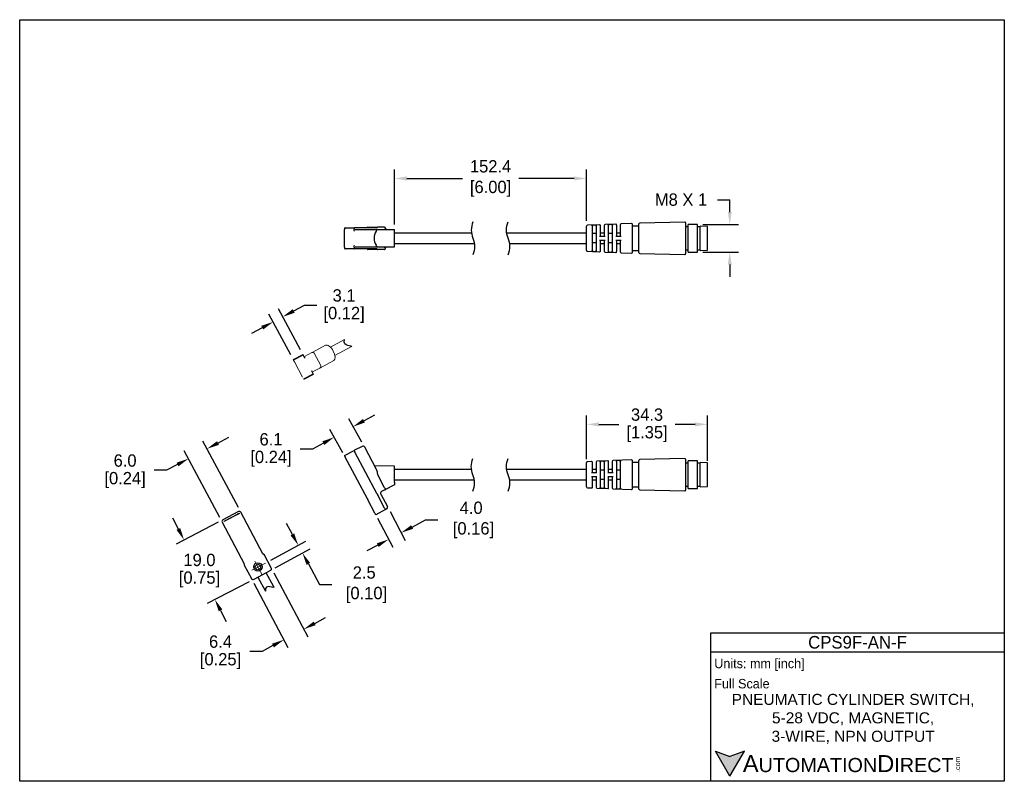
# Model space of a CAD drawing. Header units: inches. Extents: x 0 to 279, y 0 to 216.
import ezdxf

# ---------------------------------------------------------------- set-up
doc = ezdxf.new("R2010")
doc.units = ezdxf.units.IN
doc.header["$LTSCALE"] = 10
doc.header["$MEASUREMENT"] = 0
doc.linetypes.add('CENTER', pattern=[2, 1.25, -0.25, 0.25, -0.25])
for name, color, linetype in [('CENTERLINE', 40, 'CENTER'), ('DIMENSIONS', 140, 'Continuous'), ('TEXT', 140, 'Continuous')]:
    doc.layers.add(name, color=color, linetype=linetype)
doc.styles.add('\\M+2ABAC\\M+2A6A11', font='txt')
doc.dimstyles.get("Standard").update_dxf_attribs({"dimtxt": 3.5, "dimasz": 3.5, "dimexe": 2.5, "dimexo": 1.5, "dimgap": 1, "dimtad": 0, "dimtih": 1, "dimtoh": 1, "dimdec": 1, "dimzin": 0, "dimdsep": 46, "dimtxsty": 'Standard', "dimcen": 0, "dimadec": 0, "dimazin": 0, "dimtfac": 1, "dimtdec": 1, "dimtofl": 0, "dimtmove": 0, "dimatfit": 3, "dimfxl": 0, "dimtolj": 1, "dimtzin": 0, "dimarcsym": 0})

# ---------------------------------------------------------------- blocks, each defined once
blk = doc.blocks.new('*D1')
at = {"layer": 'DEFPOINTS', "color": 0}
for p in [(89.22, 97.6), (97.75, 94.83), (92.39, 91.87)]:
    blk.add_point(p, dxfattribs=at)
at = {"layer": 'DIMENSIONS', "color": 0, "lineweight": -2}
for p, q in [((97.65, 102.26), (100.71, 103.95)), ((97.03, 96.14), (93.38, 102.76)), ((91.66, 93.18), (88.01, 99.79)), ((86.16, 95.91), (83.09, 94.22)), ((83.09, 94.22), (79.59, 94.22))]:
    blk.add_line(p, q, dxfattribs=at)
at = {"layer": 'DIMENSIONS', "color": 0}
for points in [[(97.37, 102.77), (97.93, 101.75), (94.58, 100.57)], [(85.88, 96.42), (86.44, 95.4), (89.22, 97.6)]]:
    blk.add_solid(points, dxfattribs=at)
at = {"layer": 'DIMENSIONS', "color": 0, "char_height": 3.5, "attachment_point": 5}
for s, insert in [('\\A1;6.1', (71.3, 96.97)), ('\\A1;[0.24]', (71.3, 91.47))]:
    blk.add_mtext(s, dxfattribs=dict(at, insert=insert))
blk = doc.blocks.new('*D3')
at = {"layer": 'DEFPOINTS', "color": 0}
for p in [(100.8, 75.95), (104.36, 77.83), (104.68, 68.61)]:
    blk.add_point(p, dxfattribs=at)
at = {"layer": 'DIMENSIONS', "color": 0, "lineweight": -2}
for p, q in [((105.06, 76.51), (109.4, 68.28)), ((101.5, 74.63), (105.84, 66.4)), ((111.33, 72.12), (115.13, 74.13)), ((115.13, 74.13), (118.63, 74.13)), ((101.58, 66.98), (98.48, 65.34))]:
    blk.add_line(p, q, dxfattribs=at)
at = {"layer": 'DIMENSIONS', "color": 0}
for points in [[(111.06, 72.64), (111.6, 71.6), (108.23, 70.49)], [(101.31, 67.49), (101.85, 66.46), (104.68, 68.61)]]:
    blk.add_solid(points, dxfattribs=at)
at = {"layer": 'DIMENSIONS', "color": 0, "insert": (128.09, 74.13), "char_height": 3.5, "attachment_point": 5}
blk.add_mtext('\\A1;4.0\\P [0.16]', dxfattribs=at)
blk = doc.blocks.new('*D7')
at = {"layer": 'DEFPOINTS', "color": 0}
for p in [(160.83, 170.97), (106.35, 156.46), (160.83, 157.44)]:
    blk.add_point(p, dxfattribs=at)
at = {"layer": 'DIMENSIONS', "color": 0, "lineweight": -2}
for p, q in [((106.35, 157.96), (106.35, 173.47)), ((160.83, 158.94), (160.83, 173.47)), ((109.85, 170.97), (125.59, 170.97)), ((157.33, 170.97), (141.59, 170.97))]:
    blk.add_line(p, q, dxfattribs=at)
at = {"layer": 'DIMENSIONS', "color": 0}
for points in [[(109.85, 171.55), (109.85, 170.39), (106.35, 170.97)], [(157.33, 171.55), (157.33, 170.39), (160.83, 170.97)]]:
    blk.add_solid(points, dxfattribs=at)
at = {"layer": 'DIMENSIONS', "color": 0, "insert": (133.59, 170.97), "char_height": 3.5, "attachment_point": 5}
blk.add_mtext('\\A1;152.4\\P[6.00]', dxfattribs=at)
blk = doc.blocks.new('*D8')
at = {"layer": 'DEFPOINTS', "color": 0}
for p in [(195.12, 101.23), (160.83, 89.87), (195.12, 89.37)]:
    blk.add_point(p, dxfattribs=at)
at = {"layer": 'DIMENSIONS', "color": 0, "lineweight": -2}
for p, q in [((160.83, 91.37), (160.83, 103.73)), ((195.12, 90.87), (195.12, 103.73)), ((164.33, 101.23), (169.98, 101.23)), ((191.62, 101.23), (185.98, 101.23))]:
    blk.add_line(p, q, dxfattribs=at)
at = {"layer": 'DIMENSIONS', "color": 0}
for points in [[(164.33, 101.81), (164.33, 100.65), (160.83, 101.23)], [(191.62, 101.81), (191.62, 100.65), (195.12, 101.23)]]:
    blk.add_solid(points, dxfattribs=at)
at = {"layer": 'DIMENSIONS', "color": 0, "char_height": 3.5, "attachment_point": 5}
for s, insert in [('\\A1;34.3', (177.98, 103.98)), ('\\A1;[1.35]', (177.98, 98.48))]:
    blk.add_mtext(s, dxfattribs=dict(at, insert=insert))
blk = doc.blocks.new('*D9')
at = {"layer": 'DEFPOINTS', "color": 0}
for p in [(192.33, 157.95), (201.45, 157.95), (192.33, 150.05)]:
    blk.add_point(p, dxfattribs=at)
at = {"layer": 'DIMENSIONS', "color": 0, "lineweight": -2}
for p, q in [((197.95, 164.95), (201.45, 164.95)), ((201.45, 161.45), (201.45, 164.95)), ((193.83, 157.95), (203.95, 157.95)), ((193.83, 150.05), (203.95, 150.05)), ((201.45, 146.55), (201.45, 143.05))]:
    blk.add_line(p, q, dxfattribs=at)
at = {"layer": 'DIMENSIONS', "color": 0}
for points in [[(200.87, 161.45), (202.04, 161.45), (201.45, 157.95)], [(200.87, 146.55), (202.04, 146.55), (201.45, 150.05)]]:
    blk.add_solid(points, dxfattribs=at)
at = {"layer": 'DIMENSIONS', "color": 0, "insert": (187.62, 164.95), "char_height": 3.5, "attachment_point": 5}
blk.add_mtext('\\A1;M8 X 1', dxfattribs=at)
blk = doc.blocks.new('*D18')
at = {"layer": 'DEFPOINTS', "color": 0}
for p in [(57.66, 74.16), (66.4, 57.28), (55.37, 51.57)]:
    blk.add_point(p, dxfattribs=at)
at = {"layer": 'DIMENSIONS', "color": 0, "lineweight": -2}
for p, q in [((45.02, 71.55), (43.41, 74.66)), ((56.33, 73.47), (44.41, 67.3)), ((65.07, 56.59), (53.15, 50.42)), ((56.98, 48.46), (58.59, 45.35))]:
    blk.add_line(p, q, dxfattribs=at)
at = {"layer": 'DIMENSIONS', "color": 0}
for points in [[(45.54, 71.82), (44.5, 71.29), (46.63, 68.45)], [(57.5, 48.73), (56.46, 48.19), (55.37, 51.57)]]:
    blk.add_solid(points, dxfattribs=at)
at = {"layer": 'DIMENSIONS', "color": 0, "char_height": 3.5, "attachment_point": 5}
for s, insert in [('\\A1;19.0', (51, 62.76)), ('\\A1;[0.75]', (51, 57.26))]:
    blk.add_mtext(s, dxfattribs=dict(at, insert=insert))
blk = doc.blocks.new('*D19')
at = {"layer": 'DEFPOINTS', "color": 0}
for p in [(79.03, 66.94), (69.95, 62.03), (71.16, 59.81)]:
    blk.add_point(p, dxfattribs=at)
at = {"layer": 'DIMENSIONS', "color": 0, "lineweight": -2}
for p, q in [((77.36, 70.02), (75.69, 73.1)), ((71.27, 62.74), (81.22, 68.13)), ((72.47, 60.53), (82.43, 65.92)), ((81.89, 61.65), (85.08, 55.77)), ((85.08, 55.77), (88.58, 55.77))]:
    blk.add_line(p, q, dxfattribs=at)
at = {"layer": 'DIMENSIONS', "color": 0}
for points in [[(77.87, 70.3), (76.85, 69.74), (79.03, 66.94)], [(82.41, 61.93), (81.38, 61.37), (80.23, 64.72)]]:
    blk.add_solid(points, dxfattribs=at)
at = {"layer": 'DIMENSIONS', "color": 0, "insert": (97.74, 55.77), "char_height": 3.5, "attachment_point": 5}
blk.add_mtext('\\A1;2.5\\P [0.10]', dxfattribs=at)
blk = doc.blocks.new('*D20')
at = {"layer": 'DEFPOINTS', "color": 0}
for p in [(47.87, 91.49), (62.74, 76.29), (57.45, 73.47)]:
    blk.add_point(p, dxfattribs=at)
at = {"layer": 'DIMENSIONS', "color": 0, "lineweight": -2}
for p, q in [((62.04, 77.61), (51.99, 96.51)), ((56.25, 95.94), (59.34, 97.59)), ((56.74, 74.8), (46.7, 93.69)), ((44.78, 89.84), (41.69, 88.2)), ((41.69, 88.2), (38.19, 88.2))]:
    blk.add_line(p, q, dxfattribs=at)
at = {"layer": 'DIMENSIONS', "color": 0}
for points in [[(55.98, 96.46), (56.53, 95.43), (53.16, 94.3)], [(44.51, 90.36), (45.05, 89.33), (47.87, 91.49)]]:
    blk.add_solid(points, dxfattribs=at)
at = {"layer": 'DIMENSIONS', "color": 0, "char_height": 3.5, "attachment_point": 5}
for s, insert in [('\\A1;6.0', (29.9, 90.95)), ('\\A1;[0.24]', (29.9, 85.45))]:
    blk.add_mtext(s, dxfattribs=dict(at, insert=insert))
blk = doc.blocks.new('*D21')
at = {"layer": 'DEFPOINTS', "color": 0}
for p in [(71.37, 60.5), (65.72, 57.49), (74.95, 40.13)]:
    blk.add_point(p, dxfattribs=at)
at = {"layer": 'DIMENSIONS', "color": 0, "lineweight": -2}
for p, q in [((72.07, 59.17), (81.77, 40.93)), ((66.42, 56.17), (76.12, 37.93)), ((83.69, 44.78), (86.78, 46.42)), ((68.76, 36.85), (65.26, 36.85)), ((71.86, 38.49), (68.76, 36.85))]:
    blk.add_line(p, q, dxfattribs=at)
at = {"layer": 'DIMENSIONS', "color": 0}
for points in [[(83.41, 45.3), (83.96, 44.27), (80.6, 43.14)], [(71.58, 39.01), (72.13, 37.98), (74.95, 40.13)]]:
    blk.add_solid(points, dxfattribs=at)
at = {"layer": 'DIMENSIONS', "color": 0, "char_height": 3.5, "attachment_point": 5}
for s, insert in [('\\A1;6.4', (56.97, 39.6)), ('\\A1;[0.25]', (56.97, 34.1))]:
    blk.add_mtext(s, dxfattribs=dict(at, insert=insert))
blk = doc.blocks.new('*D23')
at = {"layer": 'DEFPOINTS', "color": 0}
for p in [(74.64, 131.75), (80.33, 121.06), (77.59, 119.6)]:
    blk.add_point(p, dxfattribs=at)
at = {"layer": 'DIMENSIONS', "color": 0, "lineweight": -2}
for p, q in [((77.73, 133.39), (80.82, 135.03)), ((80.82, 135.03), (84.32, 135.03)), ((76.89, 120.93), (70.73, 132.5)), ((79.62, 122.38), (73.47, 133.96)), ((68.82, 128.65), (65.73, 127.01))]:
    blk.add_line(p, q, dxfattribs=at)
at = {"layer": 'DIMENSIONS', "color": 0}
for points in [[(77.46, 133.91), (78.01, 132.88), (74.64, 131.75)], [(68.54, 129.16), (69.09, 128.13), (71.91, 130.29)]]:
    blk.add_solid(points, dxfattribs=at)
at = {"layer": 'DIMENSIONS', "color": 0, "char_height": 3.5, "attachment_point": 5}
for s, insert in [('\\A1;3.1', (92.03, 137.78)), ('\\A1;[0.12]', (92.03, 132.28))]:
    blk.add_mtext(s, dxfattribs=dict(at, insert=insert))

msp = doc.modelspace()

# ---------------------------------------------------------------- hatches: boundary and pattern name
at = {"layer": 'TEXT'}
msp.add_hatch(color=256, dxfattribs=at).paths.add_polyline_path([(201.5, 1.42), (205.63, 8.58), (201.5, 7.08), (197.37, 8.58)])

# ---------------------------------------------------------------- linework, layer by layer
for p, q in [((92.11, 151.51), (92.11, 156.49)), ((92.35, 157), (95.09, 157)), ((94.85, 156.36), (94.85, 156.49)), ((101.37, 157), (95.09, 157)), ((95.2, 156.49), (97.29, 156.49)), ((97.29, 156.49), (103.37, 156.49)), ((98.77, 157.2), (101.51, 157.2)), ((101.49, 156.46), (106.35, 156.46)), ((103.54, 157.2), (101.51, 157.2)), ((103.88, 156.49), (103.37, 156.49)), ((103.77, 156.49), (103.77, 156.69)), ((106.35, 151.54), (106.35, 156.46)), ((160.83, 154), (160.83, 157.44)), ((164.53, 157.83), (161.08, 157.69)), ((162.51, 157.7), (162.25, 157.69)), ((163.53, 157.74), (162.51, 157.7)), ((162.51, 150.57), (162.51, 157.43)), ((163.77, 157.75), (163.53, 157.74)), ((163.53, 157.49), (163.53, 150.51)), ((164.8, 154.64), (164.8, 157.58)), ((165.81, 157.64), (165.81, 154.64)), ((169.1, 158.02), (166.06, 157.9)), ((167.08, 157.89), (166.82, 157.88)), ((168.1, 157.93), (167.08, 157.89)), ((167.08, 150.38), (167.08, 157.62)), ((168.34, 157.94), (168.1, 157.93)), ((168.1, 157.68), (168.1, 150.32)), ((169.37, 154.64), (169.37, 157.77)), ((170.38, 157.83), (170.38, 154.64)), ((173.57, 158.21), (170.63, 158.08)), ((173.84, 154), (173.84, 157.95)), ((175.69, 157.47), (173.84, 157.47)), ((175.69, 154), (175.69, 158.06)), ((188.69, 158.57), (175.94, 158.31)), ((188.95, 154), (188.95, 158.31)), ((189.66, 157.25), (188.95, 157.25)), ((192.33, 157.95), (189.66, 157.95)), ((189.66, 154), (189.66, 157.95)), ((192.33, 154), (192.33, 157.95)), ((193.09, 157.25), (192.33, 157.25)), ((195.12, 157.34), (193.09, 157.47)), ((193.09, 154), (193.09, 157.47)), ((195.12, 154), (195.12, 157.34)), ((128.19, 155.46), (106.35, 155.46)), ((160.83, 155.46), (138.19, 155.46)), ((160.83, 150.56), (160.83, 154)), ((163.53, 155.32), (162.51, 155.32)), ((164.53, 154.64), (164.8, 154.64)), ((165.81, 155.46), (164.8, 155.46)), ((164.8, 154.64), (165.81, 154.64)), ((165.81, 154.64), (166.06, 154.64)), ((168.1, 155.32), (167.08, 155.32)), ((169.1, 154.64), (169.37, 154.64)), ((170.38, 155.46), (169.37, 155.46)), ((169.37, 154.64), (170.38, 154.64)), ((170.38, 154.64), (170.63, 154.64)), ((173.84, 150.05), (173.84, 154)), ((175.69, 149.94), (175.69, 154)), ((188.95, 149.69), (188.95, 154)), ((189.66, 150.05), (189.66, 154)), ((192.33, 150.05), (192.33, 154)), ((193.09, 150.53), (193.09, 154)), ((195.12, 150.66), (195.12, 154)), ((95.09, 151), (92.35, 151)), ((94.85, 151.51), (94.85, 151.64)), ((101.37, 151), (95.09, 151)), ((97.29, 151.51), (95.2, 151.51)), ((103.37, 151.51), (97.29, 151.51)), ((101.49, 151.54), (106.35, 151.54)), ((103.37, 151.51), (103.88, 151.51)), ((103.77, 151.31), (103.77, 151.51)), ((106.35, 152.54), (129, 152.54)), ((139, 152.54), (160.83, 152.54)), ((163.53, 152.68), (162.51, 152.68)), ((164.8, 153.37), (164.53, 153.37)), ((165.81, 153.37), (164.8, 153.37)), ((164.8, 150.42), (164.8, 153.37)), ((164.8, 152.54), (165.81, 152.54)), ((166.06, 153.37), (165.81, 153.37)), ((165.81, 153.37), (165.81, 150.36)), ((168.1, 152.68), (167.08, 152.68)), ((169.37, 153.37), (169.1, 153.37)), ((170.38, 153.37), (169.37, 153.37)), ((169.37, 150.23), (169.37, 153.37)), ((169.37, 152.54), (170.38, 152.54)), ((170.63, 153.37), (170.38, 153.37)), ((170.38, 153.37), (170.38, 150.17)), ((101.51, 150.8), (98.77, 150.8)), ((103.54, 150.8), (101.51, 150.8)), ((161.08, 150.31), (164.53, 150.17)), ((162.25, 150.31), (162.51, 150.3)), ((162.51, 150.3), (163.53, 150.26)), ((163.53, 150.26), (163.77, 150.25)), ((166.06, 150.1), (169.1, 149.98)), ((166.82, 150.12), (167.08, 150.11)), ((167.08, 150.11), (168.1, 150.07)), ((168.1, 150.07), (168.34, 150.06)), ((170.63, 149.92), (173.57, 149.79)), ((173.84, 150.53), (175.69, 150.53)), ((175.94, 149.69), (188.69, 149.43)), ((188.95, 150.75), (189.66, 150.75)), ((189.66, 150.05), (192.33, 150.05)), ((192.33, 150.75), (193.09, 150.75)), ((193.09, 150.53), (195.12, 150.66)), ((97.19, 95), (94.96, 93.89)), ((92.11, 92.38), (94.85, 93.83)), ((101.37, 81.58), (95.09, 93.38)), ((101.25, 88.45), (97.88, 94.79)), ((98.63, 80.12), (92.35, 91.93)), ((106.35, 89.41), (100.72, 89.45)), ((162.25, 90.69), (161.08, 90.64)), ((166.82, 90.88), (163.77, 90.75)), ((164.8, 90.74), (164.53, 90.73)), ((165.81, 90.78), (164.8, 90.74)), ((166.06, 90.79), (165.81, 90.78)), ((173.57, 91.15), (168.34, 90.94)), ((169.37, 90.93), (169.1, 90.92)), ((170.38, 90.97), (169.37, 90.93)), ((170.63, 90.98), (170.38, 90.97)), ((175.69, 90.42), (173.84, 90.42)), ((188.69, 91.52), (175.94, 91.26)), ((189.66, 90.2), (188.95, 90.2)), ((192.33, 90.9), (189.66, 90.9)), ((193.09, 90.2), (192.33, 90.2)), ((195.12, 90.29), (193.09, 90.42)), ((103.45, 83.29), (101.64, 86.98)), ((128.19, 88.41), (106.35, 88.41)), ((106.35, 84.83), (106.35, 86.95)), ((160.83, 88.41), (138.19, 88.41)), ((162.25, 87.58), (162.51, 87.58)), ((163.53, 88.41), (162.51, 88.41)), ((162.51, 87.58), (163.53, 87.58)), ((163.53, 87.58), (163.77, 87.58)), ((165.81, 88.26), (164.8, 88.26)), ((166.82, 87.58), (167.08, 87.58)), ((168.1, 88.41), (167.08, 88.41)), ((167.08, 87.58), (168.1, 87.58)), ((168.1, 87.58), (168.34, 87.58)), ((170.38, 88.26), (169.37, 88.26)), ((106.35, 84.11), (103.61, 82.66)), ((106.35, 85.49), (129, 85.49)), ((139, 85.49), (160.83, 85.49)), ((162.51, 86.31), (162.25, 86.31)), ((163.53, 86.31), (162.51, 86.31)), ((162.51, 85.49), (163.53, 85.49)), ((163.77, 86.31), (163.53, 86.31)), ((165.81, 85.63), (164.8, 85.63)), ((167.08, 86.31), (166.82, 86.31)), ((168.1, 86.31), (167.08, 86.31)), ((167.08, 85.49), (168.1, 85.49)), ((168.34, 86.31), (168.1, 86.31)), ((170.38, 85.63), (169.37, 85.63)), ((103.54, 77.5), (101.51, 81.31)), ((102.45, 81.46), (104.33, 77.92)), ((103.61, 82.66), (102.66, 82.15)), ((161.08, 83.26), (162.25, 83.21)), ((163.77, 83.15), (166.82, 83.02)), ((164.53, 83.17), (164.8, 83.16)), ((164.8, 83.16), (165.81, 83.11)), ((165.81, 83.11), (166.06, 83.1)), ((168.34, 82.96), (173.57, 82.74)), ((169.1, 82.98), (169.37, 82.97)), ((169.37, 82.97), (170.38, 82.92)), ((170.38, 82.92), (170.63, 82.91)), ((173.84, 83.48), (175.69, 83.48)), ((175.94, 82.64), (188.69, 82.38)), ((188.95, 83.7), (189.66, 83.7)), ((189.66, 83), (192.33, 83)), ((192.33, 83.7), (193.09, 83.7)), ((193.09, 83.48), (195.12, 83.61)), ((100.8, 76.04), (98.77, 79.85)), ((62.05, 76.5), (57.66, 74.16)), ((62.33, 75.97), (57.94, 73.64)), ((58.01, 73.77), (62.18, 75.99)), ((69.02, 64.48), (62.74, 76.29)), ((103.77, 77.05), (101.04, 75.59)), ((104.12, 77.23), (103.89, 77.11)), ((57.45, 73.47), (63.72, 61.67)), ((71.37, 60.5), (69.34, 64.31)), ((63.69, 61.31), (65.72, 57.49)), ((71.16, 59.81), (66.4, 57.28)), ((72.07, 55.19), (69.96, 59.17)), ((67.6, 57.92), (69.72, 53.94))]:
    msp.add_line(p, q)
at = {"color": 7, "linetype": 'Continuous', "lineweight": 15}
for p, q in [((83.01, 121.65), (86.78, 123.66)), ((92.19, 125.26), (88.17, 123.12)), ((89.42, 120.76), (94.15, 123.27)), ((77.59, 119.6), (80.33, 121.06)), ((77.68, 119.42), (80.42, 120.88)), ((80.39, 120.95), (80.33, 121.06)), ((80.42, 120.88), (80.39, 120.95)), ((80.42, 120.88), (80.66, 120.43)), ((80.72, 120.32), (80.66, 120.43)), ((80.77, 120.49), (82.86, 121.6)), ((83.54, 121.39), (85.4, 117.89)), ((77.59, 119.6), (77.65, 119.49)), ((77.65, 119.49), (77.68, 119.42)), ((77.68, 119.42), (77.92, 118.98)), ((80.26, 114.58), (77.92, 118.98)), ((85.32, 117.3), (89.1, 119.31)), ((83.24, 115.59), (80.5, 114.13)), ((83.33, 115.41), (80.59, 113.95)), ((83, 116.04), (82.94, 116.15)), ((83, 116.04), (83.24, 115.59)), ((85.19, 117.2), (83.11, 116.1)), ((83.24, 115.59), (83.27, 115.52)), ((83.27, 115.52), (83.33, 115.41))]:
    msp.add_line(p, q, dxfattribs=at)
at = {"flags": 128}
for points in [[(92.35, 157), (92.31, 156.99), (92.26, 156.96), (92.22, 156.91), (92.18, 156.85), (92.15, 156.77), (92.13, 156.68), (92.12, 156.59), (92.11, 156.49)], [(95.09, 157), (95.04, 156.99), (95, 156.96), (94.96, 156.91), (94.92, 156.85), (94.89, 156.77), (94.87, 156.68), (94.85, 156.59), (94.85, 156.49)], [(98.68, 157.08), (98.68, 157.06), (98.67, 157.04), (98.67, 157.03), (98.66, 157.02), (98.65, 157.01), (98.65, 157), (98.64, 157), (98.63, 157)], [(98.77, 157.2), (98.76, 157.2), (98.74, 157.19), (98.73, 157.18), (98.72, 157.17), (98.71, 157.15), (98.7, 157.13), (98.69, 157.1), (98.68, 157.08)], [(101.37, 157), (101.37, 157), (101.38, 157), (101.39, 157.01), (101.4, 157.02), (101.41, 157.03), (101.41, 157.04), (101.42, 157.06), (101.42, 157.08)], [(101.42, 157.08), (101.43, 157.1), (101.43, 157.13), (101.44, 157.15), (101.46, 157.17), (101.47, 157.18), (101.48, 157.19), (101.49, 157.2), (101.51, 157.2)], [(103.54, 157.2), (103.58, 157.19), (103.63, 157.16), (103.67, 157.11), (103.7, 157.05), (103.73, 156.97), (103.76, 156.89), (103.77, 156.79), (103.77, 156.69)], [(104.04, 156.46), (103.98, 156.48), (103.88, 156.49)], [(92.11, 151.51), (92.12, 151.41), (92.13, 151.32), (92.15, 151.23), (92.18, 151.15), (92.22, 151.09), (92.26, 151.04), (92.31, 151.01), (92.35, 151)], [(94.85, 151.51), (94.85, 151.41), (94.87, 151.32), (94.89, 151.23), (94.92, 151.15), (94.96, 151.09), (95, 151.04), (95.04, 151.01), (95.09, 151)], [(98.63, 151), (98.64, 151), (98.65, 151), (98.65, 150.99), (98.66, 150.98), (98.67, 150.97), (98.67, 150.96), (98.68, 150.94), (98.68, 150.93)], [(98.68, 150.93), (98.69, 150.9), (98.7, 150.87), (98.71, 150.85), (98.72, 150.83), (98.73, 150.82), (98.74, 150.81), (98.76, 150.8), (98.77, 150.8)], [(101.37, 151), (101.37, 151), (101.38, 151), (101.39, 150.99), (101.4, 150.98), (101.41, 150.97), (101.41, 150.96), (101.42, 150.94), (101.42, 150.93)], [(101.42, 150.93), (101.43, 150.9), (101.43, 150.87), (101.44, 150.85), (101.46, 150.83), (101.47, 150.82), (101.48, 150.81), (101.49, 150.8), (101.51, 150.8)], [(103.54, 150.8), (103.58, 150.81), (103.63, 150.84), (103.67, 150.89), (103.7, 150.95), (103.73, 151.03), (103.76, 151.11), (103.77, 151.21), (103.77, 151.31)], [(103.88, 151.51), (103.98, 151.52), (104.04, 151.54)], [(92.11, 92.38), (92.12, 92.37), (92.13, 92.34), (92.15, 92.3), (92.18, 92.24), (92.22, 92.18), (92.26, 92.1), (92.31, 92.02), (92.35, 91.93)], [(94.85, 93.83), (94.88, 93.84), (94.96, 93.89), (94.96, 93.89)], [(94.85, 93.83), (94.85, 93.82), (94.87, 93.8), (94.89, 93.76), (94.92, 93.7), (94.96, 93.63), (95, 93.55), (95.04, 93.47), (95.09, 93.38)], [(106.35, 86.95), (106.35, 87.38), (106.35, 87.79), (106.35, 88.18), (106.35, 88.53), (106.35, 88.84), (106.35, 89.08), (106.35, 89.26), (106.35, 89.38), (106.35, 89.41)], [(160.83, 83.51), (160.83, 83.57), (160.83, 83.74), (160.83, 84.03), (160.83, 84.41), (160.83, 84.88), (160.83, 85.42), (160.83, 86.01), (160.83, 86.63), (160.83, 87.27), (160.83, 87.89), (160.83, 88.48), (160.83, 89.02), (160.83, 89.49), (160.83, 89.87), (160.83, 90.16), (160.83, 90.33), (160.83, 90.39)], [(162.51, 87.58), (162.51, 88.2), (162.51, 88.78), (162.51, 89.3), (162.51, 89.73), (162.51, 90.07), (162.51, 90.3), (162.51, 90.42), (162.51, 90.44)], [(163.53, 90.5), (163.53, 90.48), (163.53, 90.36), (163.53, 90.12), (163.53, 89.78), (163.53, 89.33), (163.53, 88.81), (163.53, 88.22), (163.53, 87.58)], [(164.8, 83.42), (164.8, 83.6), (164.8, 83.9), (164.8, 84.29), (164.8, 84.78), (164.8, 85.35), (164.8, 85.96), (164.8, 86.62), (164.8, 87.28), (164.8, 87.93), (164.8, 88.55), (164.8, 89.12), (164.8, 89.6), (164.8, 90), (164.8, 90.3), (164.8, 90.47)], [(165.81, 90.54), (165.81, 90.36), (165.81, 90.06), (165.81, 89.66), (165.81, 89.16), (165.81, 88.58), (165.81, 87.95), (165.81, 87.29), (165.81, 86.61), (165.81, 85.95), (165.81, 85.31), (165.81, 84.74), (165.81, 84.24), (165.81, 83.84), (165.81, 83.54), (165.81, 83.36)], [(167.08, 87.58), (167.08, 88.24), (167.08, 88.86), (167.08, 89.41), (167.08, 89.87), (167.08, 90.23), (167.08, 90.48), (167.08, 90.61), (167.08, 90.62)], [(168.1, 90.69), (168.1, 90.63), (168.1, 90.46), (168.1, 90.18), (168.1, 89.81), (168.1, 89.34), (168.1, 88.81), (168.1, 88.22), (168.1, 87.58)], [(169.37, 83.23), (169.37, 83.4), (169.37, 83.68), (169.37, 84.05), (169.37, 84.52), (169.37, 85.06), (169.37, 85.66), (169.37, 86.29), (169.37, 86.95), (169.37, 87.61), (169.37, 88.24), (169.37, 88.84), (169.37, 89.38), (169.37, 89.84), (169.37, 90.22), (169.37, 90.5), (169.37, 90.66)], [(170.38, 90.73), (170.38, 90.56), (170.38, 90.28), (170.38, 89.9), (170.38, 89.42), (170.38, 88.87), (170.38, 88.27), (170.38, 87.62), (170.38, 86.95), (170.38, 86.28), (170.38, 85.63), (170.38, 85.02), (170.38, 84.47), (170.38, 84), (170.38, 83.62), (170.38, 83.34), (170.38, 83.17)], [(173.84, 83), (173.84, 83.06), (173.84, 83.24), (173.84, 83.53), (173.84, 83.92), (173.84, 84.41), (173.84, 84.97), (173.84, 85.6), (173.84, 86.26), (173.84, 86.95), (173.84, 87.64), (173.84, 88.3), (173.84, 88.92), (173.84, 89.49), (173.84, 89.98), (173.84, 90.37), (173.84, 90.66), (173.84, 90.84), (173.84, 90.9)], [(175.69, 82.89), (175.69, 82.91), (175.69, 83.02), (175.69, 83.25), (175.69, 83.59), (175.69, 84.02), (175.69, 84.54), (175.69, 85.12), (175.69, 85.76), (175.69, 86.43), (175.69, 87.12), (175.69, 87.8), (175.69, 88.46), (175.69, 89.08), (175.69, 89.63), (175.69, 90.11), (175.69, 90.49), (175.69, 90.77), (175.69, 90.95), (175.69, 91.01)], [(188.95, 82.64), (188.95, 82.7), (188.95, 82.87), (188.95, 83.16), (188.95, 83.55), (188.95, 84.03), (188.95, 84.59), (188.95, 85.22), (188.95, 85.89), (188.95, 86.59), (188.95, 87.31), (188.95, 88.01), (188.95, 88.68), (188.95, 89.31), (188.95, 89.87), (188.95, 90.35), (188.95, 90.74), (188.95, 91.03), (188.95, 91.2), (188.95, 91.26)], [(189.66, 83), (189.66, 83.06), (189.66, 83.24), (189.66, 83.53), (189.66, 83.92), (189.66, 84.41), (189.66, 84.97), (189.66, 85.6), (189.66, 86.26), (189.66, 86.95), (189.66, 87.63), (189.66, 88.3), (189.66, 88.92), (189.66, 89.49), (189.66, 89.97), (189.66, 90.37), (189.66, 90.66), (189.66, 90.84), (189.66, 90.9)], [(192.33, 83), (192.33, 83.06), (192.33, 83.24), (192.33, 83.53), (192.33, 83.92), (192.33, 84.41), (192.33, 84.97), (192.33, 85.6), (192.33, 86.26), (192.33, 86.95), (192.33, 87.63), (192.33, 88.3), (192.33, 88.92), (192.33, 89.49), (192.33, 89.97), (192.33, 90.37), (192.33, 90.66), (192.33, 90.84), (192.33, 90.9)], [(193.09, 83.48), (193.09, 83.54), (193.09, 83.72), (193.09, 84), (193.09, 84.39), (193.09, 84.86), (193.09, 85.4), (193.09, 86), (193.09, 86.63), (193.09, 87.27), (193.09, 87.9), (193.09, 88.49), (193.09, 89.04), (193.09, 89.51), (193.09, 89.9), (193.09, 90.18), (193.09, 90.36), (193.09, 90.42)], [(195.12, 83.61), (195.12, 83.62), (195.12, 83.74), (195.12, 83.98), (195.12, 84.32), (195.12, 84.76), (195.12, 85.28), (195.12, 85.86), (195.12, 86.47), (195.12, 87.11), (195.12, 87.74), (195.12, 88.34), (195.12, 88.89), (195.12, 89.37), (195.12, 89.76), (195.12, 90.05), (195.12, 90.23), (195.12, 90.29)], [(106.35, 84.83), (106.35, 84.69), (106.35, 84.56), (106.35, 84.43), (106.35, 84.32), (106.35, 84.23), (106.35, 84.17), (106.35, 84.13), (106.35, 84.11)], [(162.51, 83.46), (162.51, 83.48), (162.51, 83.6), (162.51, 83.83), (162.51, 84.17), (162.51, 84.6), (162.51, 85.12), (162.51, 85.69), (162.51, 86.31)], [(163.53, 86.31), (163.53, 85.68), (163.53, 85.09), (163.53, 84.57), (163.53, 84.12), (163.53, 83.77), (163.53, 83.54), (163.53, 83.41), (163.53, 83.4)], [(167.08, 83.27), (167.08, 83.29), (167.08, 83.42), (167.08, 83.67), (167.08, 84.03), (167.08, 84.49), (167.08, 85.04), (167.08, 85.65), (167.08, 86.31)], [(168.1, 86.31), (168.1, 85.68), (168.1, 85.09), (168.1, 84.55), (168.1, 84.09), (168.1, 83.72), (168.1, 83.44), (168.1, 83.27), (168.1, 83.21)], [(101.37, 81.58), (101.37, 81.56), (101.38, 81.55), (101.39, 81.53), (101.4, 81.52), (101.41, 81.5), (101.41, 81.49), (101.42, 81.48), (101.42, 81.48)], [(101.42, 81.48), (101.43, 81.46), (101.43, 81.45), (101.44, 81.43), (101.46, 81.41), (101.47, 81.39), (101.48, 81.36), (101.49, 81.34), (101.51, 81.31)], [(98.63, 80.12), (98.64, 80.11), (98.65, 80.09), (98.65, 80.08), (98.66, 80.06), (98.67, 80.05), (98.67, 80.04), (98.68, 80.03), (98.68, 80.02)], [(98.68, 80.02), (98.69, 80.01), (98.7, 79.99), (98.71, 79.97), (98.72, 79.95), (98.73, 79.93), (98.74, 79.91), (98.76, 79.88), (98.77, 79.85)], [(101.04, 75.59), (101.03, 75.6), (101.02, 75.63), (101, 75.67), (100.97, 75.73), (100.93, 75.79), (100.89, 75.87), (100.84, 75.95), (100.8, 76.04)], [(103.54, 77.5), (103.58, 77.41), (103.63, 77.33), (103.67, 77.25), (103.7, 77.18), (103.73, 77.12), (103.76, 77.08), (103.77, 77.06), (103.77, 77.05)]]:
    msp.add_lwpolyline(points, dxfattribs=at)
for points in [[(128.59, 158.64, 0.2), (128.59, 154, -0.2), (128.59, 149.36)], [(138.59, 149.36, 0.2), (138.59, 154, -0.2), (138.59, 158.64)], [(128.59, 82.31, 0.2), (128.59, 86.95, -0.2), (128.59, 91.58)], [(138.59, 82.31, 0.2), (138.59, 86.95, -0.2), (138.59, 91.58)]]:
    msp.add_lwpolyline(points, format="xyb")
for radius in [1.19, 0.775]:
    msp.add_circle((67.59, 60.79), radius)
for centre, radius, start, end in [((103.37, 155.98), 0.508, 71.8041, 90.0009), ((161.09, 157.44), 0.254, 92.3487, 180.0004), ((164.54, 157.58), 0.254, 359.9993, 92.3487), ((166.07, 157.64), 0.254, 92.3486, 180.0004), ((169.11, 157.77), 0.254, 359.9992, 92.3488), ((170.64, 157.83), 0.254, 92.3488, 180.0003), ((173.58, 157.95), 0.254, 359.9994, 92.3494), ((175.95, 158.06), 0.254, 91.1521, 179.9997), ((188.7, 158.31), 0.254, 0.0008, 91.1517), ((104.35, 154), 3.8, 148.6086, 211.3914), ((103.37, 152.02), 0.508, 269.9996, 288.1954), ((161.09, 150.56), 0.254, 179.9996, 267.6513), ((164.54, 150.42), 0.254, 267.6513, 0.0007), ((166.07, 150.36), 0.254, 179.9996, 267.6514), ((169.11, 150.23), 0.254, 267.6512, 0.0008), ((170.64, 150.17), 0.254, 179.9997, 267.6512), ((173.58, 150.05), 0.254, 267.6506, 0.0006), ((175.95, 149.94), 0.254, 180.0003, 268.8479), ((188.7, 149.69), 0.254, 268.8483, 359.9992), ((97.43, 94.55), 0.508, 27.999, 118.0004), ((161.09, 90.39), 0.254, 92.3482, 180.0002), ((162.26, 90.44), 0.254, 359.9988, 92.35), ((163.78, 90.5), 0.254, 92.3472, 180.0011), ((166.83, 90.62), 0.254, 359.9988, 92.35), ((168.35, 90.69), 0.254, 92.3487, 179.9996), ((173.58, 90.9), 0.254, 0.0032, 92.3456), ((175.95, 91.01), 0.254, 91.152, 180.0015), ((188.7, 91.26), 0.254, 0.0052, 91.1469), ((102.89, 81.7), 0.508, 184.9359, 207.9999), ((103.37, 83.11), 0.507, 297.9927, 313.5437), ((161.09, 83.51), 0.254, 180.0015, 267.6504), ((162.26, 83.46), 0.254, 267.651, 359.9993), ((163.78, 83.4), 0.254, 179.9999, 267.6512), ((166.83, 83.27), 0.254, 267.6519, 359.9993), ((168.35, 83.21), 0.254, 179.9998, 267.6512), ((173.58, 83), 0.254, 267.6518, 359.9995), ((175.95, 82.89), 0.254, 179.9984, 268.8474), ((188.7, 82.64), 0.254, 268.8483, 359.9993), ((62.29, 76.05), 0.508, 28, 118), ((62.24, 75.88), 0.127, 47.2996, 118), ((103.88, 77.68), 0.508, 297.999, 28.0008), ((57.9, 73.71), 0.508, 118, 208), ((58.07, 73.66), 0.127, 118, 188.7004), ((69.13, 64.54), 0.127, 208, 275.2297), ((69.16, 64.21), 0.203, 28, 95.2297), ((63.87, 61.4), 0.203, 140.6199, 208), ((63.61, 61.61), 0.127, 320.6199, 28), ((70.92, 60.26), 0.508, 298, 28), ((66.16, 57.73), 0.508, 208, 298)]:
    msp.add_arc(centre, radius, start, end)
at = {"color": 7, "linetype": 'Continuous', "lineweight": 15}
for centre, radius, start, end in [((80.71, 120.6), 0.127, 208, 298), ((83.1, 121.15), 0.508, 28, 118), ((84.96, 117.65), 0.508, 298, 28), ((83.17, 115.98), 0.127, 118, 208)]:
    msp.add_arc(centre, radius, start, end, dxfattribs=at)
msp.add_ellipse((87.94, 121.48), major_axis=(-1.16, 2.18), ratio=0.469481, start_param=3.141593, end_param=6.283185, dxfattribs=at)
for points, knots in [([(101.11, 155.98), (101.17, 156.08), (101.26, 156.21), (101.32, 156.4), (101.41, 156.47), (101.47, 156.46), (101.49, 156.46)], [0, 0, 0, 0, 0.529722, 0.74022, 0.899443, 1, 1, 1, 1]), ([(162.25, 157.69), (162.27, 157.69), (162.33, 157.68), (162.41, 157.64), (162.47, 157.58), (162.5, 157.51), (162.51, 157.45), (162.51, 157.43)], [0, 0, 0, 0, 0.205188, 0.410331, 0.616607, 0.825661, 1, 1, 1, 1]), ([(163.53, 157.49), (163.53, 157.52), (163.53, 157.58), (163.58, 157.66), (163.64, 157.72), (163.71, 157.74), (163.76, 157.75), (163.77, 157.75)], [0, 0, 0, 0, 0.22474, 0.449544, 0.672469, 0.892127, 1, 1, 1, 1]), ([(166.82, 157.88), (166.85, 157.88), (166.9, 157.87), (166.98, 157.83), (167.04, 157.77), (167.08, 157.7), (167.08, 157.64), (167.08, 157.62)], [0, 0, 0, 0, 0.205576, 0.411107, 0.617679, 0.826768, 1, 1, 1, 1]), ([(168.1, 157.68), (168.1, 157.71), (168.11, 157.77), (168.15, 157.85), (168.22, 157.91), (168.28, 157.93), (168.33, 157.94), (168.34, 157.94)], [0, 0, 0, 0, 0.2243154, 0.4486901, 0.6713807, 0.8911317, 1, 1, 1, 1]), ([(94.96, 155.98), (94.96, 155.98), (94.93, 156.06), (94.88, 156.17), (94.85, 156.3), (94.85, 156.35), (94.85, 156.36)], [0, 0, 0, 0, 0.0110295, 0.6364318, 0.9229998, 1, 1, 1, 1]), ([(94.85, 151.64), (94.86, 151.69), (94.87, 151.82), (94.93, 151.94), (94.96, 152.02), (94.96, 152.02)], [0, 0, 0, 0, 0.3979954, 0.988963, 1, 1, 1, 1]), ([(101.49, 151.54), (101.45, 151.54), (101.33, 151.55), (101.26, 151.8), (101.16, 151.94), (101.11, 152.02)], [0, 0, 0, 0, 0.173339, 0.530985, 1, 1, 1, 1]), ([(162.51, 150.57), (162.51, 150.54), (162.5, 150.48), (162.46, 150.41), (162.39, 150.35), (162.32, 150.32), (162.27, 150.31), (162.25, 150.31)], [0, 0, 0, 0, 0.213557, 0.427181, 0.638938, 0.847493, 1, 1, 1, 1]), ([(163.77, 150.25), (163.74, 150.25), (163.68, 150.26), (163.61, 150.31), (163.56, 150.38), (163.53, 150.45), (163.53, 150.49), (163.53, 150.51)], [0, 0, 0, 0, 0.216549, 0.433047, 0.650982, 0.871938, 1, 1, 1, 1]), ([(167.08, 150.38), (167.08, 150.35), (167.07, 150.29), (167.03, 150.21), (166.96, 150.16), (166.89, 150.13), (166.84, 150.12), (166.82, 150.12)], [0, 0, 0, 0, 0.213123, 0.426308, 0.637837, 0.846467, 1, 1, 1, 1]), ([(168.34, 150.06), (168.31, 150.06), (168.26, 150.07), (168.18, 150.12), (168.13, 150.19), (168.1, 150.26), (168.1, 150.3), (168.1, 150.32)], [0, 0, 0, 0, 0.216917, 0.433789, 0.651967, 0.87289, 1, 1, 1, 1]), ([(164.53, 90.73), (164.56, 90.73), (164.62, 90.73), (164.69, 90.69), (164.75, 90.62), (164.79, 90.55), (164.79, 90.5), (164.8, 90.47)], [0, 0, 0, 0, 0.205374, 0.410728, 0.617155, 0.82623, 1, 1, 1, 1]), ([(165.81, 90.54), (165.81, 90.57), (165.82, 90.62), (165.87, 90.7), (165.93, 90.76), (166, 90.79), (166.04, 90.79), (166.06, 90.79)], [0, 0, 0, 0, 0.2245152, 0.4490884, 0.6718957, 0.8915987, 1, 1, 1, 1]), ([(169.1, 90.92), (169.13, 90.92), (169.19, 90.92), (169.27, 90.88), (169.33, 90.81), (169.36, 90.74), (169.37, 90.69), (169.37, 90.66)], [0, 0, 0, 0, 0.205747, 0.411459, 0.618157, 0.827261, 1, 1, 1, 1]), ([(170.38, 90.73), (170.39, 90.76), (170.39, 90.81), (170.44, 90.89), (170.5, 90.95), (170.57, 90.98), (170.61, 90.98), (170.63, 90.98)], [0, 0, 0, 0, 0.224134, 0.448308, 0.670906, 0.890696, 1, 1, 1, 1]), ([(101.64, 86.98), (101.6, 87.09), (101.47, 87.41), (101.46, 87.93), (101.31, 88.3), (101.25, 88.45)], [0, 0, 0, 0, 0.223755, 0.689262, 1, 1, 1, 1]), ([(102.66, 82.15), (102.61, 82.12), (102.53, 82.07), (102.44, 81.95), (102.39, 81.81), (102.39, 81.71), (102.39, 81.66)], [0, 0, 0, 0, 0.250002, 0.499999, 0.750003, 1, 1, 1, 1]), ([(103.45, 83.29), (103.47, 83.27), (103.49, 83.23), (103.53, 83.2), (103.54, 83.2)], [0, 0, 0, 0, 0.685038, 1, 1, 1, 1]), ([(103.72, 82.74), (103.74, 82.76), (103.78, 82.8), (103.77, 82.91), (103.72, 83.01), (103.64, 83.11), (103.57, 83.17), (103.54, 83.2)], [0, 0, 0, 0, 0.153797, 0.303415, 0.513775, 0.780361, 1, 1, 1, 1]), ([(164.8, 83.42), (164.79, 83.4), (164.79, 83.34), (164.74, 83.26), (164.68, 83.2), (164.6, 83.17), (164.55, 83.17), (164.53, 83.17)], [0, 0, 0, 0, 0.213337, 0.426727, 0.638371, 0.846954, 1, 1, 1, 1]), ([(166.06, 83.1), (166.03, 83.11), (165.97, 83.12), (165.9, 83.16), (165.84, 83.23), (165.82, 83.3), (165.81, 83.34), (165.81, 83.36)], [0, 0, 0, 0, 0.21675, 0.433437, 0.651499, 0.872436, 1, 1, 1, 1]), ([(169.37, 83.23), (169.36, 83.21), (169.36, 83.15), (169.31, 83.07), (169.25, 83.01), (169.17, 82.98), (169.12, 82.98), (169.1, 82.98)], [0, 0, 0, 0, 0.212933, 0.425917, 0.637334, 0.84602, 1, 1, 1, 1]), ([(170.63, 82.91), (170.6, 82.92), (170.54, 82.93), (170.47, 82.97), (170.41, 83.04), (170.39, 83.11), (170.38, 83.15), (170.38, 83.17)], [0, 0, 0, 0, 0.217086, 0.434119, 0.652411, 0.873315, 1, 1, 1, 1]), ([(61.73, 75.75), (61.75, 75.76), (61.78, 75.78), (61.83, 75.79), (61.88, 75.8), (61.93, 75.81), (61.97, 75.79), (61.98, 75.79)], [0, 0, 0, 0, 0.244033, 0.436776, 0.578328, 0.820059, 1, 1, 1, 1]), ([(61.88, 75.73), (61.87, 75.74), (61.86, 75.75), (61.85, 75.76), (61.83, 75.76), (61.8, 75.77), (61.77, 75.77), (61.75, 75.76), (61.73, 75.75)], [0, 0, 0, 0, 0.083168, 0.180475, 0.293279, 0.422451, 0.653643, 1, 1, 1, 1]), ([(103.89, 77.11), (103.89, 77.11), (103.85, 77.09), (103.82, 77.07), (103.78, 77.05), (103.77, 77.05), (103.77, 77.05)], [0, 0, 0, 0, 0.015877, 0.811439, 0.989965, 1, 1, 1, 1]), ([(58.29, 73.82), (58.29, 73.83), (58.29, 73.85), (58.3, 73.87), (58.32, 73.9), (58.34, 73.93), (58.39, 73.97), (58.43, 74), (58.46, 74.01)], [0, 0, 0, 0, 0.0816421, 0.1785652, 0.2921699, 0.4233236, 0.6580084, 1, 1, 1, 1]), ([(58.46, 74.01), (58.45, 74.01), (58.43, 74), (58.42, 73.98), (58.4, 73.96), (58.39, 73.93), (58.39, 73.91), (58.39, 73.89), (58.39, 73.88)], [0, 0, 0, 0, 0.2400464, 0.4323383, 0.576982, 0.7478346, 0.8879591, 1, 1, 1, 1])]:
    msp.add_open_spline(points, degree=3, knots=knots)
for points in [[(94.09, 123.24), (94.85, 123.6), (91.3, 123.06), (92.19, 125.26)], [(72.07, 55.19), (72.49, 54.41), (69.51, 56.38), (69.72, 53.94)]]:
    msp.add_open_spline(points, degree=3)
for points in [[(81.01, 120.04), (80.96, 120.08), (80.9, 120.12), (80.8, 120.21), (80.75, 120.26), (80.72, 120.32)], [(82.94, 116.15), (82.91, 116.21), (82.89, 116.27), (82.87, 116.41), (82.87, 116.48), (82.87, 116.54)]]:
    msp.add_open_spline(points, degree=3, knots=[0, 0, 0, 0, 0.5, 0.5, 1, 1, 1, 1], dxfattribs=at)
at = {"layer": 'CENTERLINE', "lineweight": 0, "ltscale": 0.25}
for p, q in [((69.77, 61.91), (65.42, 59.65)), ((68.75, 58.57), (66.43, 62.99))]:
    msp.add_line(p, q, dxfattribs=at)
at = {"layer": 'DEFPOINTS'}
msp.add_lwpolyline([(279.34, 0), (0, 0), (0, 216), (279.34, 216)], close=True, dxfattribs=at)
at = {"layer": 'TEXT'}
for p, q in [((196.05, 42.09), (279.34, 42.09)), ((196.05, 0), (196.05, 42.09)), ((279.34, 42.09), (279.34, 0)), ((196.05, 36.74), (279.34, 36.74)), ((201.5, 1.42), (197.37, 8.58)), ((197.37, 8.58), (201.5, 7.08)), ((201.5, 1.42), (205.63, 8.58)), ((205.63, 8.58), (201.5, 7.08)), ((279, 0), (195.71, 0))]:
    msp.add_line(p, q, dxfattribs=at)

# ---------------------------------------------------------------- texts
at = {"layer": 'TEXT', "style": '\\M+2ABAC\\M+2A6A11'}
for s, insert, char_height, width, attachment_point in [('{\\fAR MingtiM BIG-5|b0|i0|c136|p49;\\H1.1078x;CPS9F-A\\fAR MingtiM BIG-5|b0|i0|c0|p49;N\\fAR MingtiM BIG-5|b0|i0|c136|p49;-F}', (237.69, 39.41), 3.21061, 83.293, 5), ('{\\fArial|b0|i0|c0|p34;     \\H1.2x;A\\H0.8333x;UTOMATION\\H1.2x;D\\H0.8333x;IRECT}', (197.37, 4.99), 4.0133, 68.1053, 4)]:
    msp.add_mtext(s, dxfattribs=dict(at, insert=insert, char_height=char_height, width=width, attachment_point=attachment_point))
at = {"layer": 'TEXT'}
for s, insert, char_height, width, attachment_point in [(' Units: mm [inch]', (196.05, 33.02), 2.6755, 96.1051, 4), (' Full Scale', (196.05, 27.67), 2.6755, 95.8441, 4), ('{\\fArial|b0|i0|c0|p34;PNEUMATIC CYLINDER SWITCH,\\P5-28 VDC, MAGNETIC,\\P3-WIRE, NPN OUTPUT}', (236.44, 17.71), 3.1369, 79.9878, 5)]:
    msp.add_mtext(s, dxfattribs=dict(at, insert=insert, char_height=char_height, width=width, attachment_point=attachment_point))
at = {"layer": 'TEXT', "insert": (265.35, 2.65), "char_height": 1.4448, "width": 4.2814, "attachment_point": 1, "rotation": 90, "style": '\\M+2ABAC\\M+2A6A11'}
msp.add_mtext('{\\fArial|b0|i0|c0|p34;.com}', dxfattribs=at)

# ---------------------------------------------------------------- dimensions: what is measured, and where the dimension line sits
at = {"layer": 'DIMENSIONS'}
dim = msp.add_linear_dim(base=(160.83, 170.97), p1=(106.35, 156.46), p2=(160.83, 157.44), text='152.4\\P[6.00]', dimstyle='Standard', override={"dimpost": '\\X'}, dxfattribs=at)
dim.commit()
dim.dimension.update_dxf_attribs({"geometry": '*D7', "text_midpoint": (133.59, 170.97)})
dim = msp.add_linear_dim(base=(201.45, 157.95), p1=(192.33, 150.05), p2=(192.33, 157.95), angle=90, text='M8 X 1', dimstyle='Standard', override={"dimpost": '\\X', "dimtmove": 1}, dxfattribs=at)
dim.commit()
dim.dimension.update_dxf_attribs({"geometry": '*D9', "text_midpoint": (198.1, 161.84), "dimtype": 160})
for p1, p2, distance, picture, middle in [((77.59, 119.6), (80.33, 121.06), 12.11, '*D23', (92.03, 135.03)), ((97.75, 94.83), (92.39, 91.87), -6.55, '*D1', (71.3, 94.22)), ((62.74, 76.29), (57.45, 73.47), -20.4, '*D20', (29.9, 88.2)), ((57.66, 74.16), (66.4, 57.28), -12.42, '*D18', (51, 60.01)), ((71.37, 60.5), (65.72, 57.49), 19.66, '*D21', (56.97, 36.85))]:
    dim = msp.add_aligned_dim(p1=p1, p2=p2, distance=distance, dimstyle='Standard', override={"dimpost": '\\X'}, dxfattribs=at)
    dim.commit()
    dim.dimension.update_dxf_attribs({"geometry": picture, "text_midpoint": middle})
dim = msp.add_linear_dim(base=(195.12, 101.23), p1=(160.83, 89.87), p2=(195.12, 89.37), dimstyle='Standard', override={"dimpost": '\\X'}, dxfattribs=at)
dim.commit()
dim.dimension.update_dxf_attribs({"geometry": '*D8', "text_midpoint": (177.98, 101.23)})
for base, p1, p2, angle, picture, middle in [((104.68, 68.61), (104.36, 77.83), (100.8, 75.95), 207.8242, '*D3', (128.09, 74.13)), ((79.03, 66.94), (71.16, 59.81), (69.95, 62.03), 118.4433, '*D19', (97.74, 55.77))]:
    dim = msp.add_linear_dim(base=base, p1=p1, p2=p2, angle=angle, dimstyle='Standard', override={"dimpost": '\\X'}, dxfattribs=at)
    dim.commit()
    dim.dimension.update_dxf_attribs({"geometry": picture, "text_midpoint": middle, "dimtype": 161})

doc.saveas('drawing.dxf')
